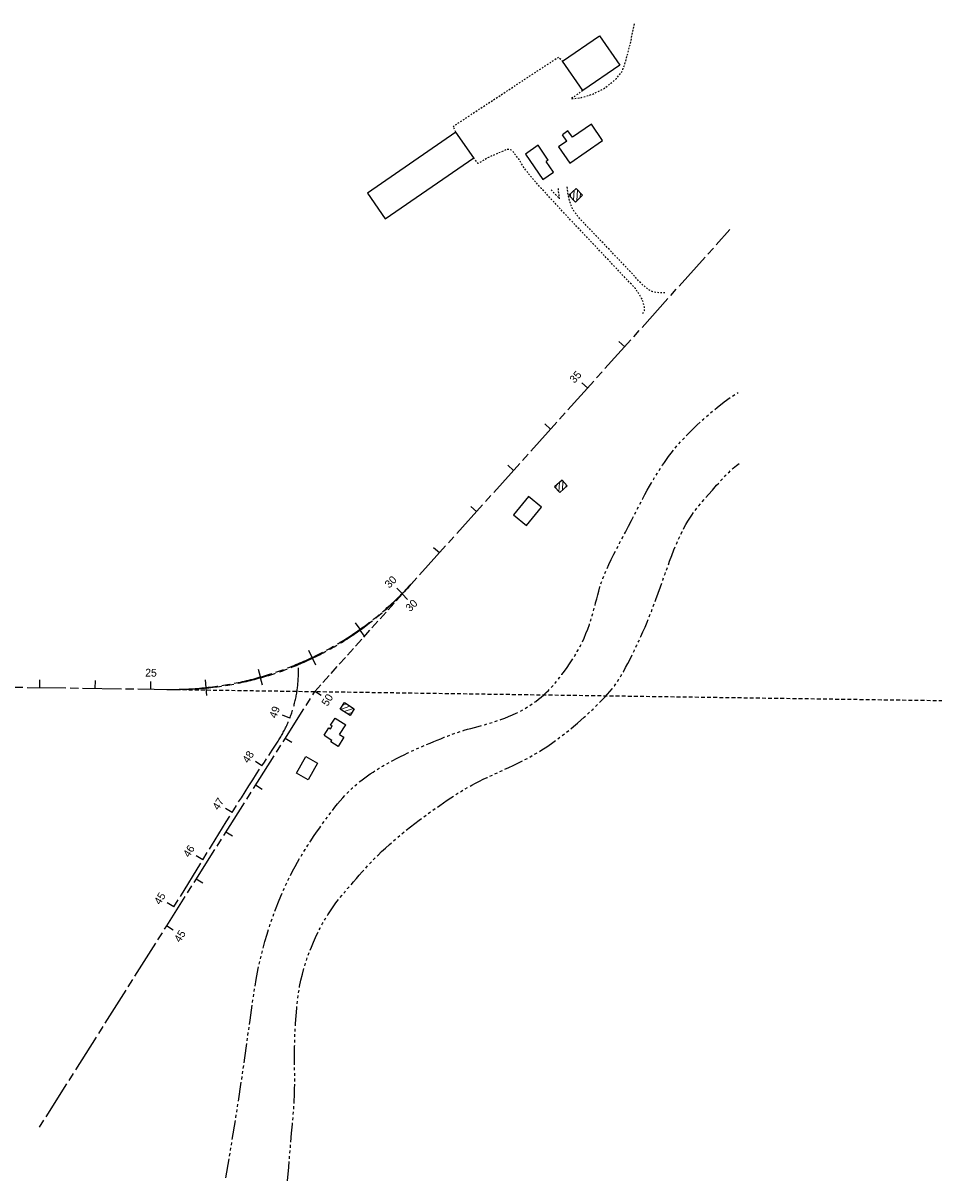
# Model space of a CAD drawing. Header units: feet. Extents: x 2295796 to 2298731, y 574101 to 576189.
# Tile 2 of 2: x 2297074 to 2298731, y 574101 to 576189. Entities that reach past the tile are written whole.
import ezdxf

# ---------------------------------------------------------------- set-up
doc = ezdxf.new("R2010")
doc.units = ezdxf.units.FT
doc.header["$LTSCALE"] = 50
doc.header["$MEASUREMENT"] = 0
for name, pattern in [('CL', [2, 0.3, -0.15, 1.4, -0.15]), ('OhDOT_USTN2', [0.11, 0.069, -0.041]), ('OhDOT_USTN3', [0.22, 0.165, -0.055]), ('OhDOT_USTN5', [0.11, 0.055, -0.055]), ('stream', [1.4, 0.7, -0.1, 0.1, -0.1, 0.1, -0.1, 0.1, -0.1])]:
    doc.linetypes.add(name, pattern=pattern)
for name, color, linetype in [('BD_X_Building', 231, 'Continuous'), ('DV_X_Lot_Line', 2, 'OhDOT_USTN3'), ('DV_X_Section_VMS_Line', 6, 'OhDOT_USTN2'), ('GE_P_CL', 7, 'CL'), ('GE_P_CL_Text', 7, 'Continuous'), ('HY_X_Water_Edge', 133, 'stream'), ('PV_X_Driveway', 7, 'OhDOT_USTN5'), ('RW_X_CL', 6, 'CL'), ('SH_Text', 7, 'Continuous')]:
    doc.layers.add(name, color=color, linetype=linetype)
doc.styles.add('Slanted-Normal', font='font31.ttf', dxfattribs={"height": 0.14})

# ---------------------------------------------------------------- blocks, each defined once
blk = doc.blocks.new('AeccTickLine')
blk.add_line((0, 0), (0, 1))

msp = doc.modelspace()

# ---------------------------------------------------------------- linework, layer by layer
at = {"layer": 'BD_X_Building'}
for p, q in [((2298056.8, 575994.3), (2298046.9, 575987.4)), ((2298064.8, 575982.7), (2298056.8, 575994.3)), ((2298099, 576006.3), (2298064.8, 575982.7)), ((2298119.2, 575977.1), (2298099, 576006.3)), ((2298054.8, 575975.9), (2298039.8, 575965.5)), ((2298054.8, 575975.9), (2298046.9, 575987.4)), ((2298060, 575936.3), (2298119.2, 575977.1)), ((2298003, 575968.3), (2297980, 575952.5)), ((2297980, 575952.5), (2298011.5, 575906.8)), ((2298021.3, 575941.7), (2298003, 575968.3)), ((2298039.8, 575965.5), (2298060, 575936.3)), ((2298021.3, 575941.7), (2298017.6, 575939.2)), ((2298030.8, 575920.1), (2298017.6, 575939.2)), ((2298011.5, 575906.8), (2298030.8, 575920.1)), ((2297628.6, 574922.8), (2297636.7, 574935.5)), ((2297636.7, 574935.5), (2297656, 574923.2)), ((2297616.9, 574904.3), (2297625.5, 574917.9)), ((2297625.5, 574917.9), (2297628.3, 574916.1)), ((2297628.3, 574916.1), (2297631.4, 574921.1)), ((2297628.6, 574922.8), (2297631.4, 574921.1)), ((2297645, 574905.9), (2297656, 574923.2)), ((2297616.9, 574904.3), (2297631.1, 574895.3)), ((2297629.3, 574892.4), (2297631.1, 574895.3)), ((2297642.1, 574884.2), (2297629.3, 574892.4)), ((2297652.8, 574901), (2297642.1, 574884.2)), ((2297645, 574905.9), (2297652.8, 574901))]:
    msp.add_line(p, q, dxfattribs=at)
for points in [[(2298047.1, 576119.9), (2298113.8, 576165.9), (2298150.2, 576113), (2298083.5, 576067.1)], [(2297727.1, 575835.5), (2297886.8, 575945.6), (2297854.7, 575992.2), (2297695, 575882.1)], [(2298083.2, 575878.1), (2298070.4, 575865.8), (2298058.5, 575878.2), (2298071.3, 575890.5)], [(2298046.1, 575364.2), (2298032.7, 575352.2), (2298042, 575341.9), (2298055.4, 575353.9)], [(2297985.4, 575334.9), (2297958.6, 575302), (2297982.1, 575282.8), (2298008.9, 575315.7)], [(2297653.7, 574963.3), (2297671.4, 574952), (2297663.9, 574940.1), (2297646.2, 574951.4)], [(2297583.8, 574865.9), (2297605.2, 574853.9), (2297588.5, 574824.1), (2297567, 574836.2)]]:
    msp.add_lwpolyline(points, close=True, dxfattribs=at)
at = {"layer": 'DV_X_Lot_Line', "ltscale": 2}
msp.add_line((2297600.2, 574983.3), (2297774.2, 575176.9), dxfattribs=at)
at = {"layer": 'DV_X_Section_VMS_Line', "ltscale": 2, "flags": 128}
msp.add_lwpolyline([(2297339.9, 574987), (2298731.1, 574967)], dxfattribs=at)
at = {"layer": 'GE_P_CL', "color": 7, "linetype": 'CL', "lineweight": -3, "flags": 128}
msp.add_lwpolyline([(2297346.1, 574594.7), (2297413.7, 574705.1, -0.008173), (2297523.3, 574877.5), (2297532.9, 574892, 0.159551), (2297570.5, 575030.1), (2297570.3, 575033.4)], format="xyb", dxfattribs=at)
at = {"layer": 'GE_P_CL', "color": 7, "linetype": 'CL', "lineweight": -3}
msp.add_arc((2297341.7, 575574.7), 587.6, 269.1741, 318.0484, dxfattribs=at)
at = {"layer": 'HY_X_Water_Edge', "flags": 128}
for points in [[(2297439.8, 574106.2), (2297451, 574172.5), (2297460.2, 574230), (2297467.8, 574279.6), (2297474, 574322.4), (2297479.1, 574359.1), (2297483.4, 574390.7), (2297487.2, 574418.2), (2297490.9, 574442.3), (2297494.6, 574464.1), (2297498.3, 574483.7), (2297502.2, 574501.5), (2297506.1, 574517.6), (2297510.1, 574532.3), (2297514.1, 574545.9), (2297518.2, 574558.6), (2297522.3, 574570.6), (2297526.5, 574582.1), (2297530.6, 574593.2), (2297534.8, 574603.8), (2297539, 574614.1), (2297543.2, 574624), (2297547.5, 574633.4), (2297551.7, 574642.5), (2297556, 574651.3), (2297560.3, 574659.6), (2297564.6, 574667.7), (2297569, 574675.6), (2297573.5, 574683.2), (2297578.1, 574690.9), (2297582.8, 574698.4), (2297587.7, 574706.1), (2297592.8, 574713.8), (2297598.1, 574721.7), (2297603.5, 574729.7), (2297609.1, 574737.7), (2297614.7, 574745.6), (2297620.3, 574753.3), (2297625.8, 574760.8), (2297631.2, 574767.9), (2297636.4, 574774.6), (2297641.4, 574780.8), (2297646.2, 574786.4), (2297650.8, 574791.7), (2297655.3, 574796.6), (2297659.6, 574801.1), (2297664, 574805.4), (2297668.2, 574809.4), (2297672.5, 574813.3), (2297676.9, 574817.1), (2297681.3, 574820.7), (2297685.8, 574824.3), (2297690.4, 574827.8), (2297695.2, 574831.2), (2297700.1, 574834.6), (2297705.3, 574838.1), (2297710.7, 574841.5), (2297716.4, 574845), (2297722.3, 574848.5), (2297728.4, 574852.1), (2297734.7, 574855.6), (2297741.2, 574859.1), (2297747.8, 574862.6), (2297754.5, 574866), (2297761.2, 574869.3), (2297768, 574872.6), (2297774.9, 574875.8), (2297781.7, 574878.9), (2297788.5, 574881.9), (2297795.2, 574884.8), (2297801.9, 574887.7), (2297808.4, 574890.4), (2297814.9, 574893.1), (2297821.2, 574895.7), (2297827.4, 574898.2), (2297833.4, 574900.7), (2297839.5, 574903), (2297845.5, 574905.3), (2297851.4, 574907.4), (2297857.4, 574909.5), (2297863.4, 574911.4), (2297869.5, 574913.3), (2297875.6, 574915.1), (2297881.9, 574916.8), (2297888.2, 574918.5), (2297894.6, 574920.3), (2297901.2, 574922.1), (2297907.8, 574924), (2297914.6, 574926), (2297921.6, 574928.1), (2297928.6, 574930.4), (2297935.7, 574932.8), (2297942.8, 574935.4), (2297949.8, 574938.1), (2297956.7, 574941), (2297963.4, 574944.1), (2297969.9, 574947.3), (2297976.2, 574950.7), (2297982.2, 574954.2), (2297987.9, 574957.9), (2297993.4, 574961.6), (2297998.7, 574965.5), (2298003.7, 574969.4), (2298008.5, 574973.3), (2298013, 574977.3), (2298017.3, 574981.3), (2298021.5, 574985.3), (2298025.6, 574989.4), (2298029.6, 574993.7), (2298033.6, 574998.3), (2298037.6, 575003.1), (2298041.7, 575008.3), (2298046, 575013.9), (2298050.5, 575019.9), (2298055.1, 575026.3), (2298059.8, 575033.1), (2298064.5, 575040.2), (2298069.2, 575047.7), (2298073.7, 575055.3), (2298078, 575063.2), (2298082.1, 575071.2), (2298085.8, 575079.3), (2298089.3, 575087.6), (2298092.5, 575095.8), (2298095.4, 575104), (2298098, 575112.1), (2298100.5, 575120.1), (2298102.7, 575128), (2298104.8, 575135.6), (2298106.7, 575143), (2298108.6, 575150.3), (2298110.4, 575157.4), (2298112.4, 575164.5), (2298114.5, 575171.8), (2298116.9, 575179.2), (2298119.6, 575186.9), (2298122.7, 575194.9), (2298126.4, 575203.3), (2298130.5, 575212.2), (2298134.9, 575221.4), (2298139.7, 575230.9), (2298144.7, 575240.6), (2298149.9, 575250.6), (2298155.2, 575260.7), (2298160.5, 575270.9), (2298165.8, 575281.2), (2298171.1, 575291.4), (2298176.3, 575301.5), (2298181.3, 575311.3), (2298186.2, 575320.8), (2298191, 575329.9), (2298195.5, 575338.3), (2298199.7, 575346.2), (2298203.7, 575353.3), (2298207.4, 575359.7), (2298210.9, 575365.6), (2298214.3, 575371.1), (2298217.6, 575376.3), (2298220.8, 575381.3), (2298224.1, 575386.2), (2298227.3, 575391.2), (2298230.7, 575396.2), (2298234.4, 575401.6), (2298238.4, 575407.2), (2298242.9, 575413.3), (2298248.2, 575419.9), (2298254.3, 575427.2), (2298261.4, 575435.2), (2298269.7, 575444), (2298279.2, 575453.6), (2298289.7, 575463.9), (2298301.2, 575474.5), (2298313.3, 575485.2), (2298325.7, 575495.6), (2298338.4, 575505.4), (2298351.1, 575514.5), (2298363.5, 575522.4)], [(2297551.1, 574100.8), (2297553.1, 574125.8), (2297555.1, 574148.3), (2297556.9, 574168.5), (2297558.5, 574186.7), (2297560, 574203.2), (2297561.3, 574218), (2297562.3, 574231.6), (2297563.1, 574244.1), (2297563.6, 574255.7), (2297563.9, 574266.7), (2297564, 574277.2), (2297564, 574287.6), (2297563.9, 574298), (2297563.8, 574308.5), (2297563.7, 574319.6), (2297563.7, 574331.3), (2297563.9, 574343.8), (2297564.2, 574357), (2297564.7, 574370.6), (2297565.5, 574384.5), (2297566.4, 574398.5), (2297567.6, 574412.4), (2297569.1, 574425.9), (2297570.8, 574438.8), (2297572.9, 574451.1), (2297575.2, 574462.6), (2297577.8, 574473.6), (2297580.6, 574484.1), (2297583.6, 574494.1), (2297586.9, 574503.7), (2297590.3, 574513), (2297594, 574522.1), (2297597.7, 574531), (2297601.7, 574539.8), (2297605.7, 574548.4), (2297609.9, 574556.8), (2297614.3, 574564.9), (2297618.8, 574572.9), (2297623.5, 574580.6), (2297628.3, 574588), (2297633.3, 574595.2), (2297638.4, 574602.1), (2297643.6, 574608.8), (2297648.9, 574615.3), (2297654.2, 574621.6), (2297659.5, 574627.8), (2297664.8, 574633.9), (2297670.1, 574640), (2297675.3, 574645.9), (2297680.5, 574651.9), (2297685.7, 574657.9), (2297691.1, 574663.8), (2297696.5, 574669.8), (2297702.2, 574675.9), (2297708.1, 574682), (2297714.3, 574688.2), (2297720.8, 574694.5), (2297727.6, 574700.9), (2297734.7, 574707.4), (2297742, 574713.8), (2297749.5, 574720.2), (2297757.1, 574726.6), (2297764.9, 574732.9), (2297772.6, 574739.1), (2297780.4, 574745.2), (2297788.2, 574751.1), (2297795.9, 574756.8), (2297803.5, 574762.4), (2297811, 574767.7), (2297818.3, 574772.9), (2297825.5, 574777.9), (2297832.4, 574782.7), (2297839.1, 574787.3), (2297845.7, 574791.6), (2297852.1, 574795.8), (2297858.3, 574799.8), (2297864.6, 574803.7), (2297870.9, 574807.4), (2297877.2, 574811.1), (2297883.7, 574814.6), (2297890.3, 574818.1), (2297897.2, 574821.5), (2297904.1, 574825), (2297911.3, 574828.4), (2297918.7, 574831.8), (2297926.2, 574835.3), (2297933.9, 574838.8), (2297941.9, 574842.5), (2297950, 574846.2), (2297958.2, 574850.1), (2297966.6, 574854.1), (2297975.2, 574858.4), (2297983.8, 574862.8), (2297992.4, 574867.6), (2298001.1, 574872.6), (2298009.8, 574877.9), (2298018.5, 574883.6), (2298027.2, 574889.6), (2298035.7, 574895.7), (2298043.9, 574901.9), (2298052, 574908.2), (2298059.7, 574914.4), (2298067, 574920.4), (2298073.9, 574926.2), (2298080.3, 574931.8), (2298086.3, 574937), (2298091.9, 574942), (2298097.1, 574946.9), (2298102, 574951.6), (2298106.7, 574956.1), (2298111.3, 574960.6), (2298115.6, 574965), (2298119.9, 574969.5), (2298124.2, 574974), (2298128.3, 574978.6), (2298132.4, 574983.4), (2298136.5, 574988.4), (2298140.6, 574993.8), (2298144.6, 574999.4), (2298148.7, 575005.5), (2298152.7, 575012.1), (2298156.8, 575019), (2298160.8, 575026.3), (2298164.9, 575033.9), (2298168.9, 575041.8), (2298172.8, 575049.8), (2298176.8, 575057.9), (2298180.7, 575066.1), (2298184.5, 575074.3), (2298188.3, 575082.5), (2298192, 575091), (2298195.8, 575099.6), (2298199.6, 575108.6), (2298203.4, 575118), (2298207.3, 575127.8), (2298211.3, 575138.2), (2298215.3, 575149.1), (2298219.5, 575160.5), (2298223.6, 575172.2), (2298227.8, 575184), (2298232, 575195.7), (2298236.2, 575207.2), (2298240.2, 575218.3), (2298244.2, 575228.8), (2298248, 575238.6), (2298251.8, 575247.7), (2298255.4, 575256.1), (2298259, 575263.9), (2298262.5, 575271.2), (2298266, 575278), (2298269.5, 575284.3), (2298273, 575290.3), (2298276.6, 575296), (2298280.2, 575301.5), (2298284.1, 575306.9), (2298288.3, 575312.4), (2298292.9, 575318.2), (2298298, 575324.4), (2298303.7, 575331.1), (2298310.1, 575338.5), (2298317.3, 575346.6), (2298324.9, 575355.2), (2298332.8, 575363.8), (2298340.6, 575372.1), (2298348, 575379.6), (2298354.8, 575386.1), (2298360.7, 575391.1), (2298365.3, 575394.2)]]:
    msp.add_lwpolyline(points, dxfattribs=at)
at = {"layer": 'PV_X_Driveway', "flags": 128}
for points in [[(2298083.5, 576067.1), (2298062.3, 576051.9), (2298080, 576054), (2298101.8, 576060.6), (2298122.5, 576071.1), (2298134.4, 576080.1), (2298144.2, 576088.8), (2298153.8, 576100.8), (2298158.8, 576112.1), (2298169, 576150.3), (2298177.2, 576188.5)], [(2297854.7, 575992.2), (2297849.5, 576002.2), (2298039.9, 576127.5), (2298047.1, 576119.9)], [(2298191.9, 575664.7), (2298194.6, 575670.6), (2298194.6, 575676.6), (2298193.1, 575682.1), (2298192, 575686.9), (2298189.7, 575692.9), (2298186, 575698.4), (2298182.5, 575703.6), (2298178.5, 575709.8), (2298052.9, 575842.8), (2298008.8, 575890.5), (2297985.5, 575917.3), (2297977.6, 575927.8), (2297968.7, 575942.5), (2297959.9, 575954), (2297954.9, 575959.6), (2297950.3, 575960.9), (2297946.4, 575960.5), (2297913.3, 575946.4), (2297894.7, 575935.6), (2297886.8, 575945.6)], [(2298026.4, 575887.9), (2298041.8, 575871.6), (2298039.6, 575886.7), (2298039.5, 575891.3)], [(2298231.8, 575702), (2298221.1, 575702.3), (2298209.7, 575703.9), (2298202.7, 575707.4), (2298189.7, 575718.2), (2298164.3, 575745.7), (2298076.9, 575837.3), (2298065.4, 575852.8), (2298061, 575864.3), (2298057.6, 575876.7), (2298055.8, 575890.1), (2298054.8, 575895)]]:
    msp.add_lwpolyline(points, dxfattribs=at)
at = {"layer": 'RW_X_CL', "lineweight": -3}
for p, q in [((2297774.2, 575176.9), (2298348.9, 575816.2)), ((2296558.9, 574998.3), (2297339.9, 574987))]:
    msp.add_line(p, q, dxfattribs=at)
at = {"layer": 'RW_X_CL', "lineweight": -3, "flags": 128}
msp.add_lwpolyline([(2297103.6, 574197.4), (2297333.1, 574560.6), (2297600.2, 574983.3)], dxfattribs=at)
at = {"layer": 'RW_X_CL', "lineweight": -3}
msp.add_arc((2297348.1, 575559.9), 573, 269.1741, 318.0484, dxfattribs=at)
at = {"layer": 'SH_Text', "linetype": 'Continuous', "lineweight": 0}
for p, q in [((2298061.2, 575875.4, 79.8), (2298061.5, 575881.2, 79.8)), ((2298066.8, 575869.6, 79.8), (2298067.9, 575887.3, 79.8)), ((2298072.7, 575868.1, 79.8), (2298074, 575887.7, 79.8)), ((2298079.1, 575874.2, 79.8), (2298079.6, 575881.9, 79.8)), ((2298035, 575349.7, 79.8), (2298035.3, 575354.5, 79.8)), ((2298040.6, 575343.4, 79.8), (2298041.7, 575360.2, 79.8)), ((2298046.8, 575346.2, 79.8), (2298047.8, 575362.3, 79.8)), ((2298053.2, 575351.9, 79.8), (2298053.4, 575356, 79.8)), ((2297646.7, 574951.1, 79.8), (2297663.6, 574957, 79.8)), ((2297650.9, 574958.9, 79.8), (2297657.1, 574961.1, 79.8)), ((2297653.1, 574947, 79.8), (2297670, 574952.9, 79.8)), ((2297659.5, 574942.9, 79.8), (2297667.4, 574945.6, 79.8))]:
    msp.add_line(p, q, dxfattribs=at)

# ---------------------------------------------------------------- block references
at = {"layer": 'GE_P_CL_Text', "color": 7, "linetype": 'Continuous', "lineweight": -3, "xscale": 14.0000000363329, "yscale": 14.0000000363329, "zscale": 14.0000000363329}
for p, rotation in [((2298159.2, 575605.1), 48.04843607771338), ((2298092.3, 575530.8), 48.04843607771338), ((2298025.5, 575456.4), 48.04843607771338), ((2297958.6, 575382), 48.04843607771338), ((2297891.8, 575307.6), 48.04843607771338), ((2297824.9, 575233.3), 48.04843607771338), ((2297758, 575160), 45.11776657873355), ((2297767.7, 575149.5), 45.62815816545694), ((2297681.8, 575095.5), 35.36776657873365), ((2297690, 575082.8), 35.62819664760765), ((2297595.7, 575044.8), 25.61776657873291), ((2297602, 575030.7), 25.62823512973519), ((2297502.3, 575009.5), 15.86776657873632), ((2297104.4, 574990.4), 359.1740561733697), ((2297204.4, 574989), 359.1740561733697), ((2297204.4, 574989), 359.1740561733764), ((2297304.4, 574987.5), 359.1740561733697), ((2297404.3, 574990.4), 6.117766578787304), ((2297506.2, 574994.7), 15.62827361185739), ((2297405.7, 574975.8), 5.628312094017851), ((2297612, 574975.8), 57.71067593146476), ((2297555.2, 574935.3), 68.80093006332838), ((2297558.6, 574891.3), 57.71067593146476), ((2297504.8, 574849.2), 56.93116914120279), ((2297505.2, 574806.7), 57.71067593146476), ((2297450.9, 574765), 57.84783561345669), ((2297451.8, 574722.2), 57.71067593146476), ((2297398.3, 574679.9), 58.4944288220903), ((2297398.3, 574637.6), 57.71067593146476), ((2297346.1, 574594.7), 58.4944288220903), ((2297344.9, 574553.1), 57.71067593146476)]:
    msp.add_blockref('AeccTickLine', p, dxfattribs=dict(at, rotation=rotation))

# ---------------------------------------------------------------- texts
at = {"layer": 'GE_P_CL_Text', "color": 7, "linetype": 'Continuous', "lineweight": -3, "char_height": 14, "attachment_point": 8, "style": 'Slanted-Normal'}
for s, insert, rotation in [('35', (2298075.6, 575545.8), 48.0484), ('30', (2297742.1, 575175.9), 45.1178), ('30', (2297779.7, 575133.5), 45.6282), ('25', (2297304.7, 575010), 359.1741), ('25', (2297304.7, 575010), 359.1741), ('50', (2297628.8, 574964.3), 57.7107), ('49', (2297534.3, 574943.5), 68.8009), ('48', (2297486, 574861.5), 56.9312), ('47', (2297431.9, 574777), 57.8478), ('46', (2297379.2, 574691.7), 58.4944), ('45', (2297326.9, 574606.4), 58.4944), ('45', (2297362.9, 574538.3), 57.7107)]:
    msp.add_mtext(s, dxfattribs=dict(at, insert=insert, rotation=rotation))

doc.saveas('drawing.dxf')
